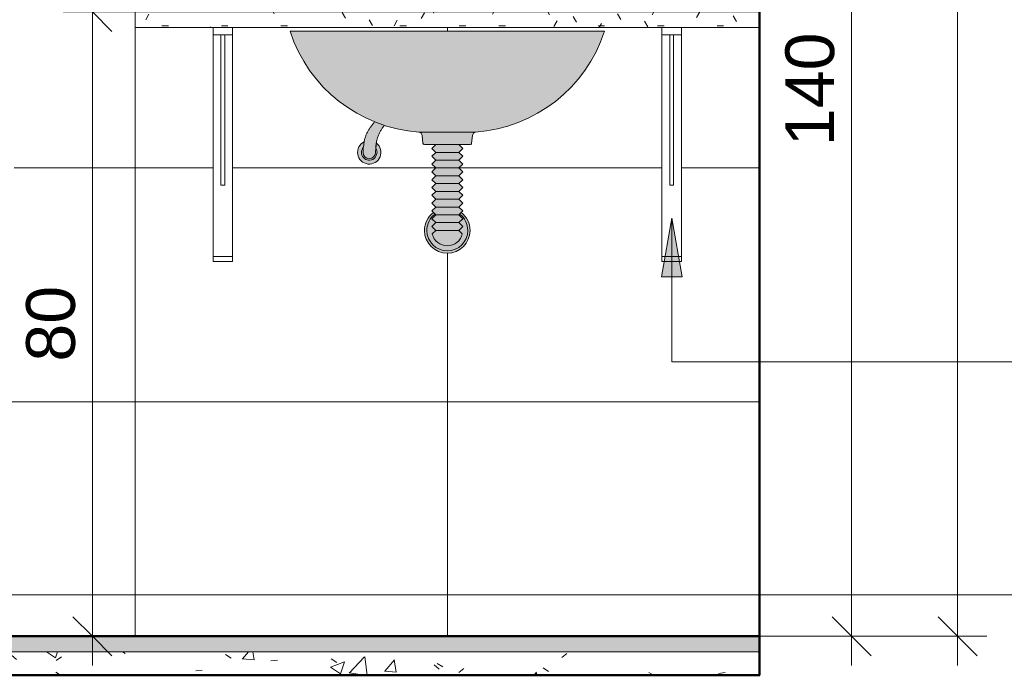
# Model space of a CAD drawing. Header units: metres. Extents: x -0.3 to 27.4, y -15.2 to 9.8.
# Tile 28 of 32: x 18 to 19.2, y -0.1 to 0.8. Entities that reach past the tile are written whole.
import ezdxf

# ---------------------------------------------------------------- set-up
doc = ezdxf.new("R2010")
doc.units = ezdxf.units.M
for name, color, linetype, lineweight in [('A-ANNO-DIMS', 7, 'Continuous', 9), ('A-ANNO-DIMS-25', 7, 'Continuous', 9), ('A-DETL-GENF', 7, 'Continuous', 5), ('A-FLOR', 7, 'Continuous', 5), ('A-FLOR-MCUT', 7, 'Continuous', 5), ('A-FLOR-PATT', 7, 'Continuous', 5), ('A-WALL-PATT', 7, 'Continuous', 5), ('G-ANNO-TEXT', 7, 'Continuous', 9), ('I-WALL', 7, 'Continuous', 5), ('Q-CASE', 7, 'Continuous', 5), ('Q-SPCQ', 7, 'Continuous', 5)]:
    doc.layers.add(name, color=color, linetype=linetype, lineweight=lineweight)
doc.layers.add('A-DETL', color=7, linetype='Continuous', lineweight=5, true_color=0x00a600)
doc.styles.add('Arial_5', font='arial.ttf', dxfattribs={"height": 0.0625})
doc.dimstyles.new('Com_linha__ref__contínua__-_Cor_Vermelha_Arial_2_5mm', dxfattribs={"dimscale": 0.3048, "dimtxt": 0.063766, "dimasz": 0.164042, "dimexe": 0.123031, "dimexo": 0.123031, "dimgap": 0.012303, "dimtad": 1, "dimdec": 1, "dimlfac": 100, "dimrnd": 0.1, "dimdsep": 46, "dimtxsty": 'Arial_5', "dimblk1": 'OBLIQUE', "dimblk2": 'OBLIQUE', "dimsah": 1, "dimcen": 0.09, "dimdle": 0.123031, "dimazin": 0, "dimtfac": 1, "dimtdec": 4, "dimtix": 1, "dimtmove": 0, "dimatfit": 3, "dimfxl": 1, "dimtvp": 1, "dimtolj": 1, "dimtzin": 0, "dimarcsym": 2})
pattern_1 = [(0, (0, 0), (0.1016, 0.0254), [0.00838, -0.06782, 0.00838, -0.06782, -0.4064]), (0, (0, 0), (0.1016, 0.0254), [-0.1524, 0.00838, -0.14402, 0.00838, -0.06782, -0.1778]), (0, (0, 0), (0.1016, 0.0254), [-0.381, 0.00838, -0.04242, 0.00838, -0.11862]), (120, (0.0381, 0.0127), (-0.072797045, 0.07528818), [0.00838, -0.06782, 0.00838, -0.06782, -0.4064]), (120, (0.0381, 0.0127), (-0.072797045, 0.07528818), [-0.1524, 0.00838, -0.14402, 0.00838, -0.06782, -0.1778]), (120, (0.0381, 0.0127), (-0.072797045, 0.07528818), [-0.381, 0.00838, -0.04242, 0.00838, -0.11862]), (240, (0.0508, 0.0635), (-0.028802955, -0.10068818), [0.00838, -0.06782, 0.00838, -0.06782, -0.4064]), (240, (0.0508, 0.0635), (-0.028802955, -0.10068818), [-0.1524, 0.00838, -0.14402, 0.00838, -0.06782, -0.1778]), (240, (0.0508, 0.0635), (-0.028802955, -0.10068818), [-0.381, 0.00838, -0.04242, 0.00838, -0.11862])]

# ---------------------------------------------------------------- blocks, each defined once
blk = doc.blocks.new('TAMPO GRANITO2 - TAMPO GRANITO-2002902-5b')
at = {"layer": 'Q-CASE', "true_color": 0xc0c0c0}
h = blk.add_hatch(dxfattribs=at)
h.set_pattern_fill('FP_6', color=9, style=0, pattern_type=2)
h.set_pattern_definition(pattern_1)
h.paths.add_polyline_path([(13.315, 0.78), (13.69, 0.78), (13.69, 0.79), (13.7047, 0.79), (13.7047, 0.88), (13.315, 0.88)])
h.paths.add_polyline_path([(14.095, 0.78), (14.095, 0.88), (13.7254, 0.88), (13.7254, 0.79), (13.74, 0.79), (13.74, 0.78), (13.9455, 0.78)])
h = blk.add_hatch(dxfattribs=at)
h.set_pattern_fill('FP_6', color=9, style=0, pattern_type=2)
h.set_pattern_definition(pattern_1)
h.paths.add_polyline_path([(14.115, 0.78), (14.115, 0.88), (14.095, 0.88), (14.095, 0.78)])
h = blk.add_hatch(dxfattribs=at)
h.set_pattern_fill('FP_6', color=9, style=0, pattern_type=2)
h.set_pattern_definition(pattern_1)
h.paths.add_polyline_path([(13.9455, 0.76), (14.115, 0.76), (14.115, 0.78), (13.315, 0.78), (13.315, 0.76), (13.7755, 0.76)])
at = {"layer": 'Q-CASE'}
for p, q in [((13.315, 0.88), (13.7047, 0.88)), ((13.315, 0.78), (13.315, 0.88)), ((13.7254, 0.88), (14.095, 0.88)), ((14.095, 0.88), (14.115, 0.88)), ((14.095, 0.78), (14.095, 0.88)), ((13.315, 0.78), (14.115, 0.78)), ((13.315, 0.78), (13.315, 0.76)), ((14.115, 0.78), (14.095, 0.78)), ((14.115, 0.76), (13.315, 0.76))]:
    blk.add_line(p, q, dxfattribs=at)
blk = doc.blocks.new('MAO FRANCESA_4 - MAO FRANCESA_1-2704291-5b')
at = {"layer": 'Q-SPCQ'}
for p, q in [((13.415, 0.7505), (13.415, 0.76)), ((13.44, 0.76), (13.44, 0.7505)), ((13.415, 0.7488), (13.415, 0.7505)), ((13.44, 0.7505), (13.415, 0.7505)), ((13.415, 0.4667), (13.415, 0.7488)), ((13.425, 0.5578), (13.425, 0.7505)), ((13.43, 0.7505), (13.43, 0.5578)), ((13.44, 0.7505), (13.44, 0.7488)), ((13.44, 0.7488), (13.44, 0.4667)), ((13.425, 0.5578), (13.43, 0.5578)), ((13.415, 0.46), (13.415, 0.4667)), ((13.415, 0.4667), (13.44, 0.4667)), ((13.44, 0.46), (13.415, 0.46)), ((13.44, 0.4667), (13.44, 0.46))]:
    blk.add_line(p, q, dxfattribs=at)
blk = doc.blocks.new('MAO FRANCESA_3 - MAO FRANCESA_1-2704397-5b')
at = {"layer": 'Q-SPCQ'}
for p, q in [((13.99, 0.7505), (13.99, 0.76)), ((14.015, 0.76), (14.015, 0.7505)), ((13.99, 0.7488), (13.99, 0.7505)), ((14.015, 0.7505), (13.99, 0.7505)), ((13.99, 0.4667), (13.99, 0.7488)), ((14, 0.5578), (14, 0.7505)), ((14.005, 0.7505), (14.005, 0.5578)), ((14.015, 0.7505), (14.015, 0.7488)), ((14.015, 0.7488), (14.015, 0.4667)), ((14, 0.5578), (14.005, 0.5578)), ((13.99, 0.46), (13.99, 0.4667)), ((13.99, 0.4667), (14.015, 0.4667)), ((14.015, 0.46), (13.99, 0.46)), ((14.015, 0.4667), (14.015, 0.46))]:
    blk.add_line(p, q, dxfattribs=at)
blk = doc.blocks.new('DIMBLOCK31-5b')
at = {"layer": 'A-ANNO-DIMS-25', "color": 242, "true_color": 0xbd2b2e, "transparency": 16777216}
for p, q in [((18.0466, 1.0175), (18.0466, 0.78)), ((18.0466, 0.98), (18.0216, 1.005)), ((18.0466, 0.98), (18.0091, 0.98)), ((18.0466, 0.98), (18.0716, 0.955)), ((18.0466, 0.98), (18.1238, 0.98)), ((18.0466, 0.78), (18.0216, 0.805)), ((18.0466, 0.78), (18.0091, 0.78)), ((18.0466, 0.78), (18.0716, 0.755)), ((18.0466, 0.78), (18.1402, 0.78))]:
    blk.add_line(p, q, dxfattribs=at)
at = {"layer": 'A-ANNO-DIMS-25', "color": 0, "transparency": 16777216, "insert": (17.9617, 0.8319), "char_height": 0.0625, "width": 0.115368, "attachment_point": 1, "rotation": 90, "line_spacing_factor": 0.941778, "style": 'Arial_5'}
blk.add_mtext('20', dxfattribs=at)
blk = doc.blocks.new('_Oblique')
at = {"color": 0, "linetype": 'ByBlock', "lineweight": -2}
blk.add_line((-0.5, -0.5), (0.5, 0.5), dxfattribs=at)
blk = doc.blocks.new('DIMBLOCK32-5b')
at = {"layer": 'A-ANNO-DIMS-25', "color": 242, "true_color": 0xbd2b2e, "transparency": 16777216}
for p, q in [((18.0466, 0.78), (18.0216, 0.805)), ((18.0466, 0.78), (18.0091, 0.78)), ((18.0466, 0.78), (18.0466, -0.0575)), ((18.0466, 0.78), (18.0716, 0.755)), ((18.0466, 0.78), (18.1402, 0.78)), ((18.0466, -0.02), (18.0216, 0.005)), ((18.0466, -0.02), (18.0445, -0.02)), ((18.0466, -0.02), (18.0716, -0.045)), ((18.0466, -0.02), (18.0841, -0.02))]:
    blk.add_line(p, q, dxfattribs=at)
at = {"layer": 'A-ANNO-DIMS-25', "color": 0, "transparency": 16777216, "insert": (17.9617, 0.3319), "char_height": 0.0625, "width": 0.115368, "attachment_point": 1, "rotation": 90, "line_spacing_factor": 0.941778, "style": 'Arial_5'}
blk.add_mtext('80', dxfattribs=at)
blk = doc.blocks.new('DIMBLOCK36-5b')
at = {"layer": 'A-ANNO-DIMS-25', "color": 242, "true_color": 0xbd2b2e, "transparency": 16777216}
for p, q in [((19.0193, 1.4175), (19.0193, -0.0575)), ((19.0193, 1.38), (18.9943, 1.405)), ((19.0193, 1.38), (18.9388, 1.38)), ((19.0193, 1.38), (19.0443, 1.355)), ((19.0193, 1.38), (19.0568, 1.38)), ((19.0193, -0.02), (18.9943, 0.005)), ((19.0193, -0.02), (18.9388, -0.02)), ((19.0193, -0.02), (19.0443, -0.045)), ((19.0193, -0.02), (19.0568, -0.02))]:
    blk.add_line(p, q, dxfattribs=at)
at = {"layer": 'A-ANNO-DIMS-25', "color": 0, "transparency": 16777216, "insert": (18.9344, 0.6079), "char_height": 0.0625, "width": 0.173052, "attachment_point": 1, "rotation": 90, "line_spacing_factor": 0.941778, "style": 'Arial_5'}
blk.add_mtext('140', dxfattribs=at)
blk = doc.blocks.new('DIMBLOCK37-5b')
at = {"layer": 'A-ANNO-DIMS-25', "color": 242, "true_color": 0xbd2b2e, "transparency": 16777216}
for p, q in [((19.155, 2.5675), (19.155, -0.0575)), ((19.155, 2.53), (19.13, 2.555)), ((19.155, 2.53), (18.8903, 2.53)), ((19.155, 2.53), (19.18, 2.505)), ((19.155, 2.53), (19.1925, 2.53)), ((19.155, -0.02), (19.13, 0.005)), ((19.155, -0.02), (18.8532, -0.02)), ((19.155, -0.02), (19.18, -0.045)), ((19.155, -0.02), (19.1925, -0.02))]:
    blk.add_line(p, q, dxfattribs=at)
at = {"layer": 'A-ANNO-DIMS-25', "color": 0, "transparency": 16777216, "insert": (19.0701, 1.1829), "char_height": 0.0625, "width": 0.173052, "attachment_point": 1, "rotation": 90, "line_spacing_factor": 0.941778, "style": 'Arial_5'}
blk.add_mtext('255', dxfattribs=at)

msp = doc.modelspace()

# ---------------------------------------------------------------- hatches: boundary and pattern name
at = {"layer": 'A-DETL-GENF', "true_color": 0xffffff}
for points in [[(18.4656, 0.6261), (18.5375, 0.6261), (18.5617, 0.6295), (18.5811, 0.6344), (18.6018, 0.6424), (18.6215, 0.6527), (18.6398, 0.6654), (18.6564, 0.6801), (18.6713, 0.6966), (18.684, 0.7148), (18.6944, 0.7343), (18.7026, 0.7551), (18.2999, 0.7551), (18.3081, 0.7343), (18.3185, 0.7148), (18.3313, 0.6966), (18.3461, 0.6801), (18.3628, 0.6654), (18.3811, 0.6527), (18.4007, 0.6424), (18.4235, 0.6339), (18.4452, 0.6287), (18.4651, 0.6261)], [(18.4013, 0.592), (18.4039, 0.5925), (18.4055, 0.5932), (18.4076, 0.5951), (18.4083, 0.5961), (18.4091, 0.5985), (18.4095, 0.6034), (18.4101, 0.6107), (18.4129, 0.6211), (18.4168, 0.629), (18.4207, 0.6347), (18.4086, 0.6394), (18.4041, 0.6339), (18.3999, 0.6276), (18.3963, 0.6198), (18.3949, 0.6132), (18.3941, 0.6069), (18.3937, 0.6061), (18.3933, 0.5997), (18.3938, 0.5973), (18.3943, 0.596), (18.396, 0.594), (18.3982, 0.5926), (18.3992, 0.5922), (18.4007, 0.5921)], [(18.498, 0.61), (18.5314, 0.6102), (18.5325, 0.6118), (18.5338, 0.6228), (18.5343, 0.6239), (18.5352, 0.6249), (18.5363, 0.6256), (18.5375, 0.6261), (18.4651, 0.6261), (18.4663, 0.6256), (18.4674, 0.6249), (18.4682, 0.6239), (18.4688, 0.6228), (18.4691, 0.6215), (18.4701, 0.6118), (18.4716, 0.6101), (18.4721, 0.61), (18.4866, 0.61)], [(18.3996, 0.5851), (18.4034, 0.5851), (18.4076, 0.5864), (18.4105, 0.5881), (18.4132, 0.5909), (18.4151, 0.5943), (18.4161, 0.598), (18.4159, 0.6029), (18.4151, 0.6057), (18.4129, 0.6093), (18.4105, 0.6118), (18.4097, 0.6053), (18.4109, 0.6025), (18.4112, 0.5999), (18.4109, 0.5974), (18.4099, 0.5951), (18.4084, 0.5931), (18.4065, 0.5915), (18.4043, 0.5905), (18.4018, 0.5901), (18.3994, 0.5902), (18.397, 0.591), (18.3949, 0.5923), (18.3932, 0.5941), (18.3921, 0.5963), (18.3914, 0.5987), (18.3914, 0.6011), (18.392, 0.6035), (18.3933, 0.6058), (18.3941, 0.6069), (18.3948, 0.6135), (18.3913, 0.6111), (18.389, 0.6086), (18.3872, 0.605), (18.3863, 0.6014), (18.3866, 0.5973), (18.3876, 0.5938), (18.3896, 0.5905), (18.3924, 0.5879), (18.3958, 0.586), (18.3992, 0.5852)], [(18.4005, 0.59), (18.4033, 0.5902), (18.4055, 0.5909), (18.4082, 0.5929), (18.4095, 0.5943), (18.4105, 0.5961), (18.4112, 0.5985), (18.411, 0.6019), (18.4107, 0.6034), (18.4096, 0.6056), (18.409, 0.5979), (18.4076, 0.5951), (18.4069, 0.5943), (18.4053, 0.593), (18.4033, 0.5922), (18.4007, 0.5921), (18.3986, 0.5925), (18.3973, 0.593), (18.3956, 0.5943), (18.3941, 0.5966), (18.3935, 0.5979), (18.3933, 0.6), (18.3937, 0.6064), (18.3924, 0.6044), (18.3915, 0.6019), (18.3913, 0.5997), (18.3917, 0.5973), (18.3929, 0.5947), (18.3943, 0.5928), (18.3964, 0.5913), (18.3982, 0.5905), (18.4004, 0.59)], [(18.4989, 0.4803), (18.5037, 0.4803), (18.5083, 0.4815), (18.5126, 0.4838), (18.5161, 0.487), (18.5188, 0.491), (18.5205, 0.4955), (18.5161, 0.5001), (18.521, 0.505), (18.516, 0.51), (18.521, 0.515), (18.516, 0.52), (18.521, 0.525), (18.516, 0.53), (18.521, 0.535), (18.516, 0.54), (18.521, 0.545), (18.516, 0.55), (18.521, 0.555), (18.516, 0.56), (18.521, 0.565), (18.516, 0.57), (18.521, 0.575), (18.516, 0.58), (18.521, 0.585), (18.516, 0.59), (18.521, 0.595), (18.516, 0.6), (18.521, 0.605), (18.5159, 0.61), (18.4866, 0.61), (18.4816, 0.605), (18.4866, 0.6), (18.4816, 0.595), (18.4866, 0.59), (18.4816, 0.585), (18.4866, 0.58), (18.4816, 0.575), (18.4866, 0.57), (18.4816, 0.565), (18.4866, 0.56), (18.4816, 0.555), (18.4866, 0.55), (18.4816, 0.545), (18.4866, 0.54), (18.4816, 0.535), (18.4866, 0.53), (18.4816, 0.525), (18.4866, 0.52), (18.4816, 0.515), (18.4866, 0.51), (18.4816, 0.505), (18.4866, 0.5), (18.4821, 0.4955), (18.4837, 0.491), (18.4867, 0.4867), (18.49, 0.4838), (18.4943, 0.4815)], [(18.5013, 0.4708), (18.5088, 0.4718), (18.5159, 0.4747), (18.5219, 0.4794), (18.5266, 0.4854), (18.5296, 0.4932), (18.5305, 0.5), (18.5295, 0.5076), (18.5266, 0.5146), (18.5219, 0.5206), (18.5189, 0.5229), (18.517, 0.5206), (18.5198, 0.5185), (18.524, 0.5131), (18.5266, 0.5068), (18.5275, 0.5), (18.5266, 0.4932), (18.524, 0.4869), (18.5198, 0.4815), (18.5144, 0.4773), (18.508, 0.4747), (18.5013, 0.4738), (18.4944, 0.4747), (18.4882, 0.4773), (18.4827, 0.4815), (18.4786, 0.4869), (18.476, 0.4932), (18.4751, 0.5), (18.476, 0.5068), (18.4786, 0.5131), (18.4827, 0.5185), (18.4857, 0.5208), (18.4836, 0.5229), (18.4806, 0.5206), (18.476, 0.5146), (18.4731, 0.5076), (18.4721, 0.5), (18.4731, 0.4924), (18.476, 0.4854), (18.4806, 0.4794), (18.4867, 0.4747), (18.4945, 0.4717)], [(18.5013, 0.4738), (18.5088, 0.475), (18.5144, 0.4773), (18.5198, 0.4815), (18.524, 0.4869), (18.5266, 0.4932), (18.5275, 0.5), (18.5266, 0.5068), (18.524, 0.5131), (18.5192, 0.519), (18.5166, 0.5206), (18.516, 0.52), (18.5208, 0.5148), (18.516, 0.51), (18.521, 0.505), (18.5161, 0.4998), (18.5205, 0.4955), (18.5183, 0.4902), (18.516, 0.4868), (18.5126, 0.4838), (18.5082, 0.4815), (18.5037, 0.4803), (18.4989, 0.4803), (18.4942, 0.4815), (18.49, 0.4838), (18.4864, 0.487), (18.4837, 0.491), (18.4821, 0.4955), (18.4864, 0.5001), (18.4816, 0.505), (18.4866, 0.51), (18.4816, 0.515), (18.4866, 0.52), (18.4855, 0.5206), (18.4827, 0.5185), (18.4786, 0.5131), (18.476, 0.5068), (18.4751, 0.5), (18.476, 0.4932), (18.4786, 0.4869), (18.4827, 0.4815), (18.4882, 0.4773), (18.4945, 0.4747)]]:
    msp.add_hatch(color=7, dxfattribs=at).paths.add_polyline_path(points)
at = {"layer": 'A-FLOR', "true_color": 0xbbc5c4}
msp.add_hatch(color=9, dxfattribs=at).paths.add_polyline_path([(17.4115, -0.04), (18.9013, -0.04), (18.9013, -0.02), (16.1813, -0.02), (16.1813, -0.04), (17.4113, -0.04)])
at = {"layer": 'A-FLOR-PATT', "true_color": 0x787878}
h = msp.add_hatch(dxfattribs=at)
h.set_pattern_fill('FP_5', color=8, style=0, pattern_type=2)
h.set_pattern_definition([(50, (4.78623, 0), (0.1821895, -0.015938), [0.01905, -0.20955]), (355, (4.78623, 0), (-0.0352423, 0.1910586), [0.01524, -0.16764]), (100.451, (4.80141, -0.00133), (0.146942, 0.1751196), [0.01619, -0.17809]), (46.184, (4.78623, 0.0508), (0.2710768, -0.0420454), [0.02857, -0.31432]), (96.636, (4.80882, 0.0473), (0.237407, 0.247433), [0.02429, -0.26714]), (351.184, (4.78623, 0.0508), (0.237406, 0.247428), [0.02286, -0.25146]), (21, (4.81163, 0.0381), (0.1516197, -0.1022669), [0.01905, -0.20955]), (326, (4.81163, 0.0381), (0.0618035, 0.1841894), [0.01524, -0.16764]), (71.451, (4.82426, 0.02958), (0.213418, 0.0819242), [0.01619, -0.17809]), (37.5, (4.78623, 0), (0.00308637, 0.08455105), [0.00838, -0.15723, 0.00838, -0.1618, -0.16827]), (37.5, (4.78623, 0), (0.00308637, 0.08455105), [-0.33579, 0.00838, -0.15989]), (7.5, (4.78623, 0), (0.06681573, 0.10017824), [0.00838, -0.08865, 0.00838, -0.15342, -0.06413]), (7.5, (4.78623, 0), (0.06681573, 0.10017824), [-0.25883, 0.00838, -0.05575]), (327.5, (4.72959, 0), (0.13558658, -0.0057276), [0.00838, -0.05512, 0.00838, -0.18974, -0.26289]), (327.5, (4.72959, 0), (0.13558658, -0.0057276), [-0.26162, 0.00838, -0.25451]), (317.5, (4.70419, 0), (0.1481253, 0.0254287), [0.00838, -0.07417, 0.00838, -0.12319, -0.18669]), (317.5, (4.70419, 0), (0.1481253, 0.0254287), [-0.21412, 0.00838, -0.17831])])
h.paths.add_polyline_path([(16.1813, -0.07), (18.9013, -0.07), (18.9013, -0.04), (16.1813, -0.04)])
at = {"layer": 'A-WALL-PATT', "true_color": 0x808080}
h = msp.add_hatch(dxfattribs=at)
h.set_pattern_fill('FP_7', color=8, style=0, pattern_type=2)
h.set_pattern_definition([(0, (16.10123, -0.02), (0, 0.3), []), (90, (16.10123, -0.02), (-0.4, 2e-17), [])])
h.paths.add_polyline_path([(18.9013, -0.02), (18.9013, 0.76), (18.8013, 0.76), (18.8013, 0.46), (18.7763, 0.46), (18.7763, 0.76), (18.2263, 0.76), (18.2263, 0.46), (18.2013, 0.46), (18.2013, 0.76), (18.1013, 0.76), (18.1013, 0.88), (18.4909, 0.88), (18.4909, 0.9145), (18.4897, 0.9153), (18.4892, 0.9159), (18.4888, 0.9173), (18.4888, 0.9212), (18.4875, 0.9215), (18.4863, 0.9222), (18.485, 0.9238), (18.4847, 0.9243), (18.4843, 0.9255), (18.4844, 0.9949), (18.4849, 0.9959), (18.486, 0.9969), (18.4875, 0.9979), (18.4916, 0.9994), (18.499, 1.0012), (18.499, 1.0014), (18.499, 1.0405), (18.5035, 1.0405), (18.5037, 1.001), (18.5045, 1.0006), (18.5057, 1.0003), (18.511, 0.9994), (18.5151, 0.9979), (18.5166, 0.9969), (18.5176, 0.9959), (18.5182, 0.9949), (18.5182, 0.9938), (18.5182, 0.9255), (18.5176, 0.9238), (18.5172, 0.9231), (18.5162, 0.9222), (18.5151, 0.9215), (18.5138, 0.9212), (18.5138, 0.9173), (18.5128, 0.9153), (18.5116, 0.9145), (18.5116, 0.88), (18.9013, 0.88), (18.9013, 0.9403), (18.8933, 0.941), (18.891, 0.9415), (18.889, 0.9426), (18.8873, 0.9441), (18.886, 0.946), (18.8852, 0.9482), (18.8826, 0.9612), (18.8808, 0.9616), (18.8808, 0.9641), (18.8635, 0.9646), (18.8468, 0.9692), (18.8317, 0.9776), (18.819, 0.9893), (18.8093, 1.0036), (18.8033, 1.0198), (18.8013, 1.037), (18.8013, 1.3263), (18.8039, 1.3458), (18.8112, 1.3632), (18.8229, 1.3785), (18.8382, 1.3903), (18.856, 1.3976), (18.8751, 1.4002), (18.8808, 1.4002), (18.8808, 1.4024), (18.8826, 1.4028), (18.8852, 1.4158), (18.886, 1.418), (18.8873, 1.4199), (18.889, 1.4214), (18.891, 1.4225), (18.8933, 1.423), (18.9013, 1.4237), (18.9013, 1.78), (16.6878, 1.78), (16.6878, 1.1191), (16.6916, 1.1186), (16.7013, 1.1146), (16.7096, 1.1083), (16.7159, 1.1), (16.7199, 1.0904), (16.7213, 1.08), (16.7199, 1.0696), (16.7159, 1.06), (16.7096, 1.0517), (16.7013, 1.0454), (16.6916, 1.0414), (16.6878, 1.0409), (16.6878, 0.9365), (16.6858, 0.9218), (16.6802, 0.9081), (16.6711, 0.8963), (16.6594, 0.8873), (16.6457, 0.8816), (16.631, 0.8797), (16.6163, 0.8816), (16.6026, 0.8873), (16.5909, 0.8963), (16.5818, 0.9081), (16.5762, 0.9218), (16.5742, 0.9365), (16.5742, 1.3773), (16.5724, 1.3776), (16.5718, 1.379), (16.5656, 1.3793), (16.5648, 1.3801), (16.5652, 1.4027), (16.5659, 1.4036), (16.5699, 1.4047), (16.5699, 1.4091), (16.5691, 1.4102), (16.5688, 1.4119), (16.5678, 1.4138), (16.5668, 1.415), (16.5648, 1.4162), (16.5637, 1.4166), (16.5623, 1.4168), (16.5613, 1.4178), (16.5613, 1.4192), (16.5565, 1.4192), (16.5554, 1.4202), (16.5554, 1.4302), (16.5565, 1.4312), (16.5613, 1.4312), (16.5613, 1.4327), (16.5618, 1.4335), (16.5627, 1.4337), (16.5639, 1.4339), (16.5656, 1.4346), (16.567, 1.4358), (16.5678, 1.4368), (16.5686, 1.439), (16.5687, 1.4399), (16.5687, 1.4469), (16.5698, 1.4479), (16.5698, 1.4494), (16.5686, 1.4503), (16.5686, 1.5623), (16.5638, 1.5653), (16.5599, 1.5692), (16.557, 1.5738), (16.5551, 1.5789), (16.5545, 1.5863), (16.5545, 1.6058), (16.555, 1.6094), (16.557, 1.614), (16.5601, 1.6181), (16.5644, 1.6215), (16.5694, 1.6241), (16.5751, 1.6258), (16.5811, 1.6263), (16.5871, 1.6258), (16.5928, 1.6243), (16.5979, 1.6218), (16.6022, 1.6184), (16.6054, 1.6143), (16.6074, 1.6098), (16.6082, 1.605), (16.6083, 1.5842), (16.6077, 1.5789), (16.6058, 1.5737), (16.6028, 1.5691), (16.5988, 1.5652), (16.594, 1.5621), (16.5938, 1.4502), (16.5928, 1.4494), (16.5928, 1.4479), (16.5938, 1.4469), (16.5941, 1.4383), (16.5948, 1.4368), (16.5958, 1.4355), (16.5971, 1.4345), (16.5987, 1.4339), (16.6003, 1.4337), (16.6013, 1.4326), (16.6013, 1.4312), (16.6062, 1.4311), (16.6071, 1.4302), (16.6071, 1.4202), (16.6061, 1.4192), (16.6012, 1.4192), (16.601, 1.4177), (16.6002, 1.4168), (16.5985, 1.4166), (16.597, 1.4159), (16.5956, 1.4148), (16.5945, 1.4135), (16.5938, 1.4119), (16.5934, 1.4102), (16.5927, 1.4091), (16.5927, 1.4047), (16.5967, 1.4036), (16.5974, 1.4027), (16.5977, 1.38), (16.5967, 1.379), (16.5908, 1.379), (16.5907, 1.378), (16.5898, 1.3775), (16.5882, 1.3773), (16.5882, 0.9365), (16.5897, 0.9254), (16.594, 0.9151), (16.6008, 0.9062), (16.6096, 0.8994), (16.6199, 0.8951), (16.631, 0.8937), (16.6421, 0.8951), (16.6524, 0.8994), (16.6612, 0.9062), (16.668, 0.9151), (16.6723, 0.9254), (16.6738, 0.9365), (16.6738, 1.041), (16.6709, 1.0414), (16.6613, 1.0454), (16.653, 1.0517), (16.6466, 1.06), (16.6426, 1.0696), (16.6413, 1.08), (16.6426, 1.0904), (16.6466, 1.1), (16.653, 1.1083), (16.6613, 1.1146), (16.6709, 1.1186), (16.6738, 1.119), (16.6738, 1.78), (16.1813, 1.78), (16.1813, -0.02), (16.62, -0.02), (16.62, -0.017), (16.6207, -0.0156), (16.622, -0.015), (16.7405, -0.015), (16.7419, -0.0156), (16.7425, -0.017), (16.7425, -0.02), (17.4112, -0.02), (17.4094, -0.0193), (17.4086, -0.0181), (17.4084, -0.0167), (17.41, 0.0007), (17.4106, 0.0026), (17.4112, 0.0035), (17.4208, 0.0994), (17.4297, 0.1955), (17.4294, 0.2112), (17.4259, 0.2264), (17.4192, 0.2406), (17.4098, 0.253), (17.3873, 0.279), (17.3669, 0.3066), (17.3511, 0.3323), (17.3379, 0.3592), (17.3273, 0.3872), (17.3192, 0.4171), (17.3196, 0.4185), (17.3207, 0.4196), (17.3222, 0.42), (17.3273, 0.4202), (17.3265, 0.4203), (17.3236, 0.4217), (17.3217, 0.4234), (17.3205, 0.425), (17.3195, 0.4274), (17.3191, 0.43), (17.3195, 0.4326), (17.3205, 0.435), (17.3221, 0.4371), (17.3241, 0.4386), (17.3265, 0.4396), (17.3291, 0.44), (17.3418, 0.44), (17.3283, 0.5926), (17.3191, 0.7521), (17.3248, 0.755), (17.3182, 0.7552), (17.3178, 0.7555), (17.3171, 0.7572), (17.3175, 0.7617), (17.3189, 0.7666), (17.3213, 0.7715), (17.3252, 0.7761), (17.33, 0.7797), (17.3355, 0.7819), (17.3415, 0.7828), (17.4094, 0.7844), (17.5014, 0.785), (17.5415, 0.7849), (17.5932, 0.7844), (17.6611, 0.7828), (17.667, 0.7819), (17.6725, 0.7797), (17.6778, 0.7756), (17.6812, 0.7715), (17.6839, 0.7662), (17.685, 0.7617), (17.6855, 0.7572), (17.6844, 0.7552), (17.6835, 0.755), (17.6778, 0.755), (17.6836, 0.7521), (17.6742, 0.5925), (17.6607, 0.44), (17.6742, 0.4399), (17.6758, 0.4396), (17.6782, 0.4386), (17.6803, 0.4371), (17.6819, 0.435), (17.6829, 0.4326), (17.6832, 0.43), (17.6826, 0.4268), (17.6819, 0.425), (17.6803, 0.4229), (17.6782, 0.4213), (17.6752, 0.4203), (17.6752, 0.42), (17.6811, 0.4199), (17.6818, 0.4196), (17.683, 0.4185), (17.6834, 0.4171), (17.6833, 0.4163), (17.6742, 0.3845), (17.6646, 0.3592), (17.6514, 0.3323), (17.6356, 0.3066), (17.6177, 0.282), (17.6241, 0.2647), (17.6309, 0.25), (17.638, 0.2375), (17.6471, 0.225), (17.6527, 0.2181), (17.6601, 0.2104), (17.6785, 0.1933), (17.6805, 0.1915), (17.6862, 0.1854), (17.6914, 0.1784), (17.6951, 0.1712), (17.6983, 0.1611), (17.7004, 0.1596), (17.7024, 0.1569), (17.7037, 0.1538), (17.7042, 0.1505), (17.7037, 0.1471), (17.7019, 0.1434), (17.6997, 0.1408), (17.6977, 0.1393), (17.6946, 0.138), (17.6903, 0.1377), (17.6879, 0.138), (17.6842, 0.1398), (17.6816, 0.1421), (17.6801, 0.144), (17.6788, 0.1471), (17.6784, 0.1505), (17.6788, 0.1538), (17.6806, 0.1575), (17.6822, 0.1596), (17.6814, 0.1629), (17.6794, 0.1695), (17.6757, 0.1764), (17.6711, 0.1825), (17.6658, 0.188), (17.6454, 0.2068), (17.638, 0.2148), (17.6335, 0.2202), (17.6265, 0.2302), (17.6201, 0.2411), (17.6138, 0.2545), (17.6079, 0.2702), (17.6077, 0.2702), (17.5914, 0.2512), (17.5833, 0.2406), (17.5767, 0.2264), (17.5732, 0.2112), (17.5729, 0.1955), (17.5821, 0.0955), (17.5914, 0.0035), (17.5919, 0.0026), (17.5925, 0.0007), (17.5942, -0.0174), (17.5936, -0.0187), (17.5925, -0.0196), (17.5914, -0.02), (18.5617, -0.02)])
h.paths.add_polyline_path([(18.9013, -0.07), (18.9018, -0.07), (18.9018, -0.02), (18.9013, -0.02), (18.9013, -0.04)])
h.paths.add_polyline_path([(17.7929, 0.2376), (17.7895, 0.238), (17.7858, 0.2398), (17.7832, 0.2421), (17.7817, 0.244), (17.7804, 0.2471), (17.78, 0.2504), (17.7804, 0.2538), (17.7822, 0.2575), (17.7838, 0.2595), (17.7864, 0.2616), (17.7895, 0.2629), (17.7929, 0.2633), (17.7962, 0.2629), (17.7999, 0.2611), (17.802, 0.2595), (17.804, 0.2569), (17.8053, 0.2538), (17.8057, 0.2504), (17.8053, 0.2471), (17.8035, 0.2434), (17.8012, 0.2408), (17.7993, 0.2393), (17.7962, 0.238)])
h.paths.add_polyline_path([(18.5013, 0.4708), (18.4937, 0.4718), (18.4867, 0.4747), (18.4806, 0.4794), (18.476, 0.4854), (18.4731, 0.4924), (18.4721, 0.5), (18.4731, 0.5076), (18.476, 0.5146), (18.4806, 0.5206), (18.4836, 0.5229), (18.4816, 0.525), (18.4866, 0.53), (18.4816, 0.535), (18.4866, 0.54), (18.4816, 0.545), (18.4866, 0.55), (18.4816, 0.555), (18.4866, 0.56), (18.4816, 0.565), (18.4866, 0.57), (18.4816, 0.575), (18.4866, 0.58), (18.4816, 0.585), (18.4866, 0.59), (18.4816, 0.595), (18.4866, 0.6), (18.4816, 0.605), (18.4866, 0.61), (18.4711, 0.6102), (18.4701, 0.6118), (18.4688, 0.6228), (18.4682, 0.6239), (18.4674, 0.6249), (18.4663, 0.6256), (18.4651, 0.6261), (18.4429, 0.629), (18.4205, 0.6345), (18.4159, 0.6276), (18.4123, 0.6198), (18.4101, 0.6107), (18.4101, 0.609), (18.4105, 0.6118), (18.4133, 0.609), (18.4152, 0.6056), (18.4161, 0.6009), (18.4159, 0.597), (18.4151, 0.5943), (18.4131, 0.5908), (18.4105, 0.5881), (18.4069, 0.5861), (18.4029, 0.5851), (18.3992, 0.5852), (18.3957, 0.5861), (18.3917, 0.5886), (18.3896, 0.5905), (18.3876, 0.5938), (18.3865, 0.5975), (18.3865, 0.6022), (18.3872, 0.6052), (18.389, 0.6086), (18.3918, 0.6115), (18.3948, 0.6136), (18.3963, 0.6198), (18.3999, 0.6276), (18.4045, 0.6345), (18.4086, 0.6394), (18.4007, 0.6424), (18.3811, 0.6527), (18.3628, 0.6654), (18.3461, 0.6801), (18.3313, 0.6966), (18.3185, 0.7148), (18.3081, 0.7343), (18.2999, 0.7551), (18.7026, 0.7551), (18.6944, 0.7343), (18.684, 0.7148), (18.6713, 0.6966), (18.6564, 0.6801), (18.6398, 0.6654), (18.6215, 0.6527), (18.6018, 0.6424), (18.5794, 0.634), (18.5597, 0.629), (18.5363, 0.6256), (18.5352, 0.6249), (18.5341, 0.6235), (18.5338, 0.6228), (18.5333, 0.62), (18.5325, 0.6118), (18.531, 0.6101), (18.5305, 0.61), (18.516, 0.61), (18.521, 0.605), (18.516, 0.6), (18.521, 0.595), (18.516, 0.59), (18.521, 0.585), (18.516, 0.58), (18.521, 0.575), (18.516, 0.57), (18.521, 0.565), (18.516, 0.56), (18.521, 0.555), (18.516, 0.55), (18.521, 0.545), (18.516, 0.54), (18.521, 0.535), (18.516, 0.53), (18.521, 0.525), (18.5189, 0.5229), (18.5219, 0.5206), (18.5266, 0.5146), (18.5295, 0.5076), (18.5305, 0.5), (18.5295, 0.4924), (18.5266, 0.4854), (18.5219, 0.4794), (18.5158, 0.4747), (18.5088, 0.4718)])
h.paths.add_polyline_path([(17.8563, 0.53), (17.8563, 0.78), (17.9463, 0.78), (17.9463, 0.53), (17.8816, 0.53)])
h.paths.add_polyline_path([(17.0313, 0.6764), (17.0219, 0.6778), (17.0138, 0.6814), (17.0069, 0.687), (17.0021, 0.6933), (16.9987, 0.7014), (16.9975, 0.7102), (16.9987, 0.7189), (17.0024, 0.7274), (17.0035, 0.7289), (16.9991, 0.7334), (16.9874, 0.7251), (16.9745, 0.719), (16.9607, 0.7153), (16.9463, 0.714), (16.3406, 0.714), (16.3398, 0.7126), (16.335, 0.7063), (16.3271, 0.7006), (16.3193, 0.6976), (16.3113, 0.6965), (16.302, 0.6979), (16.2939, 0.7015), (16.2874, 0.7067), (16.282, 0.714), (16.2789, 0.7223), (16.2779, 0.73), (16.2792, 0.7391), (16.2828, 0.7474), (16.2877, 0.7537), (16.2956, 0.7594), (16.3027, 0.7623), (16.3113, 0.7635), (16.3207, 0.7621), (16.3288, 0.7585), (16.335, 0.7537), (16.3413, 0.746), (16.9474, 0.7461), (16.9566, 0.7471), (16.9654, 0.7498), (16.9744, 0.7549), (16.9817, 0.7611), (16.9869, 0.7678), (16.9919, 0.7769), (16.9945, 0.7861), (16.9947, 0.7871), (16.9954, 0.795), (16.9955, 1.4007), (16.9941, 1.4015), (16.9878, 1.4063), (16.982, 1.4143), (16.9791, 1.4213), (16.978, 1.43), (16.9794, 1.4393), (16.983, 1.4474), (16.9878, 1.4537), (16.9955, 1.4593), (17.0038, 1.4625), (17.0114, 1.4635), (17.0208, 1.4621), (17.0288, 1.4585), (17.0351, 1.4537), (17.0409, 1.4457), (17.0438, 1.4387), (17.0449, 1.43), (17.0435, 1.4207), (17.0399, 1.4126), (17.0351, 1.4063), (17.0274, 1.4003), (17.0274, 1.22), (17.0274, 0.795), (17.0262, 0.7822), (17.0252, 0.7761), (17.0223, 0.7678), (17.0185, 0.7581), (17.0124, 0.7486), (17.008, 0.7423), (17.0127, 0.7381), (17.0148, 0.7395), (17.0225, 0.7428), (17.0313, 0.7439), (17.0407, 0.7425), (17.0488, 0.7389), (17.0557, 0.7333), (17.0605, 0.727), (17.0639, 0.7189), (17.065, 0.7102), (17.0636, 0.7008), (17.0602, 0.6929), (17.0543, 0.6857), (17.0481, 0.6809), (17.04, 0.6776), (17.0313, 0.6764)])
h.paths.add_polyline_path([(17.5215, 0.7852), (17.4733, 0.7854), (17.4733, 0.7862), (17.4796, 0.7891), (17.4811, 0.7894), (17.481, 0.7962), (17.4662, 0.7962), (17.4663, 0.7976), (17.467, 0.7985), (17.4681, 0.7989), (17.4839, 0.8029), (17.5001, 0.8042), (17.501, 0.8037), (17.5012, 0.7891), (17.5016, 0.7894), (17.5016, 0.7894), (17.5016, 0.8037), (17.5025, 0.8042), (17.5187, 0.8029), (17.5356, 0.7985), (17.5363, 0.7976), (17.5363, 0.7962), (17.5216, 0.7962), (17.5216, 0.7891), (17.523, 0.7891), (17.5293, 0.7862), (17.5293, 0.7852), (17.5216, 0.7852)])
h.paths.add_polyline_path([(17.1028, 0.8303), (17.0926, 0.8304), (17.0828, 0.8332), (17.074, 0.8384), (17.0668, 0.8456), (17.0617, 0.8545), (17.0591, 0.8644), (17.0591, 0.8746), (17.0617, 0.8845), (17.0668, 0.8934), (17.074, 0.9006), (17.0828, 0.9058), (17.0926, 0.9086), (17.1028, 0.9087), (17.1128, 0.9063), (17.1217, 0.9013), (17.1291, 0.8942), (17.1344, 0.8855), (17.7642, 0.8855), (17.7695, 0.8942), (17.7768, 0.9013), (17.7858, 0.9063), (17.7957, 0.9087), (17.8059, 0.9086), (17.8158, 0.9058), (17.8246, 0.9006), (17.8317, 0.8934), (17.8368, 0.8845), (17.8394, 0.8746), (17.8394, 0.8644), (17.8368, 0.8545), (17.8317, 0.8456), (17.8246, 0.8384), (17.8158, 0.8332), (17.8059, 0.8304), (17.7951, 0.8304), (17.7858, 0.8327), (17.7768, 0.8377), (17.7695, 0.8448), (17.7642, 0.8535), (17.1344, 0.8535), (17.1291, 0.8448), (17.1217, 0.8377), (17.1128, 0.8327), (17.1034, 0.8304)])
h.paths.add_polyline_path([(18.1961, 0.9403), (18.1861, 0.943), (18.1772, 0.9481), (18.1698, 0.9553), (18.1645, 0.9642), (18.1617, 0.9741), (18.1615, 0.9844), (18.164, 0.9944), (18.1689, 1.0035), (18.176, 1.011), (18.1848, 1.0164), (18.1848, 1.3476), (18.176, 1.353), (18.1689, 1.3605), (18.164, 1.3696), (18.1615, 1.3796), (18.1617, 1.3899), (18.1645, 1.3998), (18.1698, 1.4087), (18.1772, 1.4159), (18.1861, 1.421), (18.1961, 1.4237), (18.2064, 1.4237), (18.2164, 1.421), (18.2254, 1.4159), (18.2327, 1.4087), (18.238, 1.3998), (18.2408, 1.3899), (18.2408, 1.3788), (18.2386, 1.3696), (18.2336, 1.3605), (18.2265, 1.353), (18.2178, 1.3476), (18.2178, 1.0164), (18.2265, 1.011), (18.2336, 1.0035), (18.2386, 0.9944), (18.241, 0.9844), (18.2408, 0.9741), (18.238, 0.9642), (18.2327, 0.9553), (18.2254, 0.9481), (18.2164, 0.943), (18.2064, 0.9403)])
h.paths.add_polyline_path([(18.8707, 0.9962), (18.8808, 0.9967), (18.8808, 0.9984), (18.8826, 0.9988), (18.8852, 1.0118), (18.886, 1.014), (18.8873, 1.0159), (18.889, 1.0174), (18.891, 1.0185), (18.8933, 1.019), (18.9013, 1.0197), (18.9013, 1.3437), (18.8933, 1.3443), (18.891, 1.3448), (18.889, 1.3459), (18.8873, 1.3474), (18.886, 1.3493), (18.8852, 1.3515), (18.8826, 1.3646), (18.8808, 1.3649), (18.8808, 1.3675), (18.87, 1.3675), (18.8608, 1.3654), (18.8518, 1.3608), (18.8442, 1.3541), (18.8382, 1.3454), (18.8348, 1.3364), (18.8335, 1.3263), (18.8335, 1.037), (18.8348, 1.027), (18.8384, 1.0176), (18.8442, 1.0094), (18.8519, 1.0028), (18.8609, 0.9984), (18.8692, 0.9965)])
at = {"layer": 'G-ANNO-TEXT'}
msp.add_hatch(color=256, dxfattribs=at).paths.add_polyline_path([(18.7891, 0.5155), (18.7758, 0.4405), (18.8023, 0.4405)])
at = {"layer": 'I-WALL', "true_color": 0xf4f4f4}
msp.add_hatch(color=7, dxfattribs=at).paths.add_polyline_path([(18.9018, -0.02), (18.9018, 1.78), (18.9013, 1.78), (18.9013, -0.02)])

# ---------------------------------------------------------------- linework, layer by layer
at = {"layer": 'A-DETL', "color": 7}
for p, q in [((18.7026, 0.7551), (18.2999, 0.7551)), ((18.5013, 0.6261), (18.4651, 0.6261)), ((18.4691, 0.6215), (18.4701, 0.6118)), ((18.5375, 0.6261), (18.5013, 0.6261)), ((18.5325, 0.6118), (18.5335, 0.6215)), ((18.3937, 0.6064), (18.3933, 0.6)), ((18.3949, 0.6136), (18.3941, 0.6069)), ((18.4093, 0.6), (18.4096, 0.6056)), ((18.4096, 0.6056), (18.4105, 0.6118)), ((18.4721, 0.61), (18.5013, 0.61)), ((18.4866, 0.61), (18.4816, 0.605)), ((18.5013, 0.61), (18.5305, 0.61)), ((18.521, 0.605), (18.516, 0.61)), ((18.4816, 0.605), (18.4866, 0.6)), ((18.4866, 0.6), (18.4816, 0.595)), ((18.4816, 0.595), (18.4866, 0.59)), ((18.516, 0.6), (18.4866, 0.6)), ((18.516, 0.6), (18.521, 0.605)), ((18.521, 0.595), (18.516, 0.6)), ((18.516, 0.59), (18.521, 0.595)), ((18.4866, 0.59), (18.4816, 0.585)), ((18.4816, 0.585), (18.4866, 0.58)), ((18.4866, 0.59), (18.516, 0.59)), ((18.521, 0.585), (18.516, 0.59)), ((18.516, 0.58), (18.521, 0.585)), ((18.4866, 0.58), (18.4816, 0.575)), ((18.4816, 0.575), (18.4866, 0.57)), ((18.4866, 0.57), (18.4816, 0.565)), ((18.4866, 0.58), (18.516, 0.58)), ((18.516, 0.57), (18.4866, 0.57)), ((18.521, 0.575), (18.516, 0.58)), ((18.516, 0.57), (18.521, 0.575)), ((18.521, 0.565), (18.516, 0.57)), ((18.4816, 0.565), (18.4866, 0.56)), ((18.4866, 0.56), (18.4816, 0.555)), ((18.4866, 0.56), (18.516, 0.56)), ((18.516, 0.56), (18.521, 0.565)), ((18.521, 0.555), (18.516, 0.56)), ((18.4816, 0.555), (18.4866, 0.55)), ((18.4866, 0.55), (18.4816, 0.545)), ((18.4816, 0.545), (18.4866, 0.54)), ((18.4866, 0.55), (18.516, 0.55)), ((18.516, 0.55), (18.521, 0.555)), ((18.521, 0.545), (18.516, 0.55)), ((18.516, 0.54), (18.521, 0.545)), ((18.4866, 0.54), (18.4816, 0.535)), ((18.4816, 0.535), (18.4866, 0.53)), ((18.4866, 0.53), (18.4816, 0.525)), ((18.516, 0.54), (18.4866, 0.54)), ((18.4866, 0.53), (18.516, 0.53)), ((18.521, 0.535), (18.516, 0.54)), ((18.516, 0.53), (18.521, 0.535)), ((18.521, 0.525), (18.516, 0.53)), ((18.4816, 0.525), (18.4866, 0.52)), ((18.4866, 0.52), (18.4816, 0.515)), ((18.4866, 0.52), (18.516, 0.52)), ((18.516, 0.52), (18.521, 0.525)), ((18.521, 0.515), (18.516, 0.52)), ((18.4816, 0.515), (18.4866, 0.51)), ((18.4866, 0.51), (18.4816, 0.505)), ((18.4816, 0.505), (18.4866, 0.5)), ((18.516, 0.51), (18.4866, 0.51)), ((18.516, 0.51), (18.521, 0.515)), ((18.521, 0.505), (18.516, 0.51)), ((18.516, 0.5), (18.521, 0.505)), ((18.4866, 0.5), (18.4821, 0.4955)), ((18.516, 0.5), (18.4866, 0.5)), ((18.5205, 0.4955), (18.516, 0.5))]:
    msp.add_line(p, q, dxfattribs=at)
for centre, radius, start, end in [((18.4781, 0.813), 0.1874, 197.9986, 266.0014), ((18.5244, 0.813), 0.1874, 273.9986, 342.0014), ((18.4639, 0.621), 0.00521, 5.2641, 76.7359), ((18.5387, 0.621), 0.00521, 103.2641, 174.7359), ((18.4013, 0.6), 0.015, 115.152, 51.8058), ((18.4013, 0.6), 0.01, 135.7689, 33.9745), ((18.4013, 0.6), 0.01, 144.6962, 151.5905), ((18.4721, 0.612), 0.002, 186.0115, 242.0038), ((18.4721, 0.612), 0.002, 186.0115, 270), ((18.5305, 0.612), 0.002, 270, 353.9885), ((18.5305, 0.612), 0.002, 297.9962, 353.9885), ((18.4013, 0.6), 0.008, 180, 360), ((18.5013, 0.5), 0.0292, 127.5843, 180), ((18.5013, 0.5), 0.0262, 126.7352, 180), ((18.5013, 0.5), 0.0262, 0, 53.2501), ((18.5013, 0.5), 0.0292, 360, 52.4025), ((18.5013, 0.5), 0.0292, 180, 360), ((18.5013, 0.5), 0.0262, 180, 360), ((18.5013, 0.4999), 0.0197, 192.9444, 347.0556)]:
    msp.add_arc(centre, radius, start, end, dxfattribs=at)
for points, knots in [([(18.3946, 0.6136), (18.3947, 0.6142), (18.3951, 0.6156), (18.3956, 0.6177), (18.3966, 0.6205), (18.3976, 0.6232), (18.3989, 0.6258), (18.3999, 0.6276), (18.4009, 0.6294), (18.4024, 0.6317), (18.404, 0.634), (18.4057, 0.6361), (18.4071, 0.6377), (18.408, 0.6388), (18.4085, 0.6393)], [0.0928828, 0.0928828, 0.0928828, 0.0928828, 0.1071429, 0.125, 0.1428571, 0.1785714, 0.1964286, 0.2142857, 0.2321429, 0.25, 0.2857143, 0.3035714, 0.3214286, 0.3392857, 0.3392857, 0.3392857, 0.3392857]), ([(18.4205, 0.6345), (18.42, 0.6339), (18.4192, 0.6328), (18.418, 0.6311), (18.4169, 0.6294), (18.4159, 0.6276), (18.4149, 0.6258), (18.414, 0.6239), (18.4131, 0.6219), (18.4123, 0.6198), (18.4116, 0.6177), (18.4108, 0.6147), (18.4101, 0.6113), (18.4098, 0.6084), (18.4096, 0.6072)], [0.7142857, 0.7142857, 0.7142857, 0.7142857, 0.7321429, 0.75, 0.7678571, 0.7857143, 0.8035714, 0.8214286, 0.8392857, 0.8571429, 0.875, 0.8928571, 0.9285714, 0.9530545, 0.9530545, 0.9530545, 0.9530545])]:
    msp.add_open_spline(points, degree=3, knots=knots, dxfattribs=at)
at = {"layer": 'A-FLOR', "lineweight": 50}
for p, q in [((18.9013, -0.02), (17.5912, -0.02)), ((18.9013, -0.07), (18.9013, -0.02)), ((18.9018, -0.07), (16.1813, -0.07))]:
    msp.add_line(p, q, dxfattribs=at)
at = {"layer": 'A-FLOR-MCUT'}
msp.add_line((18.9013, -0.04), (16.1813, -0.04), dxfattribs=at)
at = {"layer": 'G-ANNO-TEXT'}
for p, q in [((18.7891, 0.5155), (18.7758, 0.4405)), ((18.8023, 0.4405), (18.7891, 0.5155)), ((18.7891, 0.5155), (18.7891, 0.3318)), ((18.7758, 0.4405), (18.8023, 0.4405)), ((18.7891, 0.3318), (19.3542, 0.3318)), ((17.7956, 0.033), (19.3869, 0.033))]:
    msp.add_line(p, q, dxfattribs=at)
at = {"layer": 'I-WALL', "lineweight": 50}
for p, q in [((18.9013, 2.53), (18.9013, -0.02)), ((18.9018, 0.58), (18.9013, 0.58)), ((18.9013, -0.02), (18.9018, -0.02))]:
    msp.add_line(p, q, dxfattribs=at)

# ---------------------------------------------------------------- block references
at = {"layer": 'Q-CASE'}
msp.add_blockref('TAMPO GRANITO2 - TAMPO GRANITO-2002902-5b', (4.7862, 0), dxfattribs=at)
at = {"layer": 'Q-SPCQ'}
for name in ['MAO FRANCESA_4 - MAO FRANCESA_1-2704291-5b', 'MAO FRANCESA_3 - MAO FRANCESA_1-2704397-5b']:
    msp.add_blockref(name, (4.7862, 0), dxfattribs=at)

# ---------------------------------------------------------------- dimensions: what is measured, and where the dimension line sits
at = {"layer": 'A-ANNO-DIMS', "color": 242, "true_color": 0xbd2b2e}
for base, p1, p2, override, picture, middle in [((19.155, -0.02), (18.8528, 2.53), (18.8157, -0.02), {"dimpost": '<>', "dimfxl": 2.55027}, 'DIMBLOCK37-5b', (19.1193, 1.255)), ((19.0193, -0.02), (18.8963, 1.38), (18.9013, -0.02), {"dimpost": '<>', "dimfxl": 1.400009}, 'DIMBLOCK36-5b', (18.9837, 0.68)), ((18.0466, 0.78), (18.1613, 0.98), (18.1777, 0.78), {"dimpost": '<>', "dimfxl": 0.200674}, 'DIMBLOCK31-5b', (18.011, 0.88)), ((18.0466, -0.02), (18.1777, 0.78), (18.082, -0.02), {"dimpost": '<>', "dimfxl": 0.805707}, 'DIMBLOCK32-5b', (18.011, 0.38))]:
    dim = msp.add_linear_dim(base=base, p1=p1, p2=p2, angle=90, dimstyle='Com_linha__ref__contínua__-_Cor_Vermelha_Arial_2_5mm', override=override, dxfattribs=at)
    dim.commit()
    dim.dimension.update_dxf_attribs({"geometry": picture, "text_midpoint": middle})

doc.saveas('drawing.dxf')
